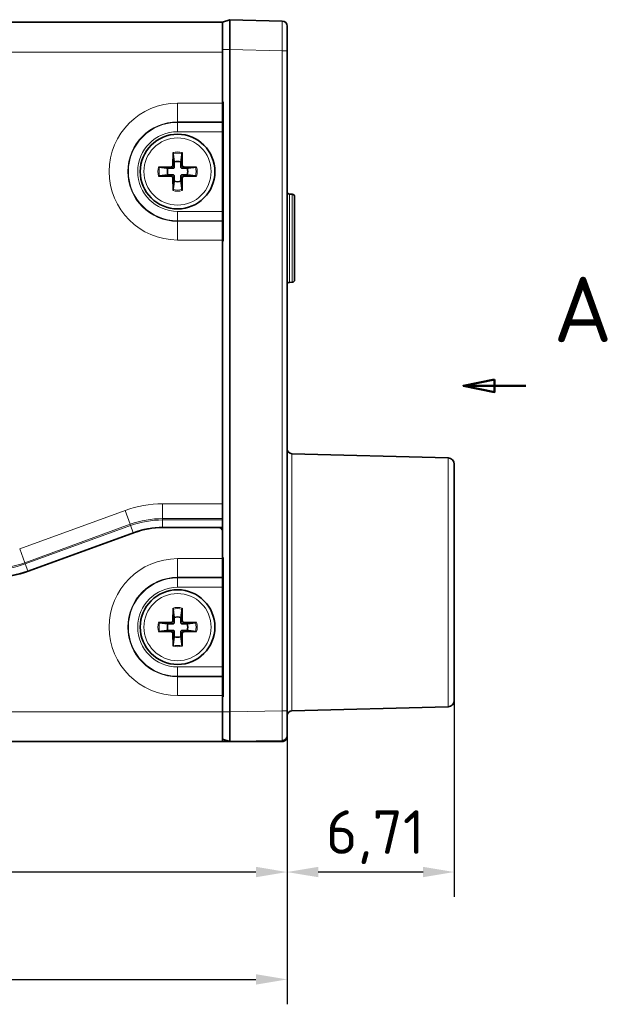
# Model space of a CAD drawing. Header units: millimetres. Extents: x 0 to 210, y 0 to 149.
# Tile 7 of 32: x 68 to 92, y 48 to 87. Entities that reach past the tile are written whole.
import ezdxf

# ---------------------------------------------------------------- set-up
doc = ezdxf.new("R2010")
doc.units = ezdxf.units.MM
doc.header["$LTSCALE"] = 0.5
for name, color, linetype, lineweight in [('Bemaßung (ISO)', 7, 'Continuous', 25), ('Schnittlinie (ISO)', 7, 'Continuous', 50), ('Sichtbar (ISO)', 7, 'Continuous', 35), ('Sichtbar schmal (ISO)', 7, 'Continuous', 18)]:
    doc.layers.add(name, color=color, linetype=linetype, lineweight=lineweight)
doc.styles.add('Bezeichnungstext (DIN)', font='isocpeur.ttf')
doc.styles.add('Notiztext (ISO)', font='isocpeur.ttf')
doc.dimstyles.new('Standard (ISO)', dxfattribs={"dimscale": 0.5, "dimtxt": 3.5, "dimasz": 2.5, "dimexe": 2, "dimexo": 0, "dimgap": 0.762, "dimtad": 1, "dimtoh": 1, "dimrnd": 1e-08, "dimtxsty": 'Notiztext (ISO)', "dimcen": 0.09, "dimdle": 10, "dimclrd": 256, "dimclre": 256, "dimclrt": 256, "dimazin": 2, "dimtfac": 0.514286, "dimtdec": 3, "dimtmove": 0, "dimatfit": 3, "dimfxl": 1, "dimtolj": 1, "dimlwd": -1, "dimlwe": -1, "dimarcsym": 0})

# ---------------------------------------------------------------- blocks, each defined once
blk = doc.blocks.new('2DTransSchnitt0')
at = {"layer": 'Schnittlinie (ISO)', "linetype": 'Continuous'}
for p, q in [((174.519, 145.955), (172.019, 145.455)), ((174.519, 144.955), (174.519, 145.955)), ((174.519, 145.455), (172.019, 145.455)), ((172.019, 145.455), (174.519, 144.955)), ((177.019, 145.455), (174.519, 145.455))]:
    blk.add_line(p, q, dxfattribs=at)
at = {"layer": 'Schnittlinie (ISO)', "linetype": 'Continuous', "flags": 128}
blk.add_lwpolyline([(174.519, 145.955), (172.019, 145.455), (174.519, 144.955), (174.519, 145.955)], dxfattribs=at)
at = {"layer": 'Schnittlinie (ISO)'}
blk.add_solid([(174.519, 145.955), (172.019, 145.455), (174.519, 144.955), (174.519, 145.955)], dxfattribs=at)
at = {"layer": 'Schnittlinie (ISO)', "insert": (179.249, 148.955), "char_height": 5.25, "attachment_point": 7, "line_spacing_factor": 0.25, "style": 'Bezeichnungstext (DIN)'}
blk.add_mtext('A', dxfattribs=at)
blk = doc.blocks.new('*D9')
at = {"layer": 'Bemaßung (ISO)', "transparency": 16777216}
for p, q in [((85.636, 60.083), (85.636, 52.194)), ((78.926, 59.67), (78.926, 52.194)), ((84.386, 53.194), (80.176, 53.194))]:
    blk.add_line(p, q, dxfattribs=at)
for points in [[(80.176, 53.403), (80.176, 52.986), (78.926, 53.194)], [(84.386, 53.403), (84.386, 52.986), (85.636, 53.194)]]:
    blk.add_solid(points, dxfattribs=at)
at = {"layer": 'Defpoints', "color": 0, "transparency": 16777216}
for p in [(85.636, 60.083), (78.926, 59.67), (78.926, 53.194)]:
    blk.add_point(p, dxfattribs=at)
at = {"layer": 'Bemaßung (ISO)', "transparency": 16777216, "insert": (80.487, 55.675), "char_height": 1.75, "attachment_point": 1, "style": 'Notiztext (ISO)'}
blk.add_mtext('\\A1;6,71', dxfattribs=at)
blk = doc.blocks.new('*D10')
at = {"layer": 'Bemaßung (ISO)', "transparency": 16777216}
for p, q in [((78.926, 59.67), (78.926, 52.194)), ((34.336, 58.433), (34.336, 52.194)), ((77.676, 53.194), (35.586, 53.194))]:
    blk.add_line(p, q, dxfattribs=at)
for points in [[(35.586, 53.403), (35.586, 52.986), (34.336, 53.194)], [(77.676, 53.403), (77.676, 52.986), (78.926, 53.194)]]:
    blk.add_solid(points, dxfattribs=at)
at = {"layer": 'Defpoints', "color": 0, "transparency": 16777216}
for p in [(78.926, 59.67), (34.336, 58.433), (34.336, 53.194)]:
    blk.add_point(p, dxfattribs=at)
at = {"layer": 'Bemaßung (ISO)', "transparency": 16777216, "insert": (53.874, 55.675), "char_height": 1.75, "attachment_point": 1, "style": 'Notiztext (ISO)'}
blk.add_mtext('\\A1;44,59', dxfattribs=at)
blk = doc.blocks.new('*D17')
at = {"layer": 'Bemaßung (ISO)', "transparency": 16777216}
for p, q in [((78.926, 59.67), (78.926, 47.881)), ((23.466, 59.119), (23.466, 47.881)), ((24.716, 48.881), (77.676, 48.881))]:
    blk.add_line(p, q, dxfattribs=at)
for points in [[(24.716, 49.09), (24.716, 48.673), (23.466, 48.881)], [(77.676, 49.09), (77.676, 48.673), (78.926, 48.881)]]:
    blk.add_solid(points, dxfattribs=at)
at = {"layer": 'Defpoints', "color": 0, "transparency": 16777216}
for p in [(78.926, 59.67), (23.466, 59.119), (78.926, 48.881)]:
    blk.add_point(p, dxfattribs=at)
at = {"layer": 'Bemaßung (ISO)', "transparency": 16777216, "insert": (47.827, 51.537), "char_height": 1.75, "attachment_point": 1, "style": 'Notiztext (ISO)'}
blk.add_mtext('\\A1;(55,46)', dxfattribs=at)

msp = doc.modelspace()

# ---------------------------------------------------------------- linework, layer by layer
at = {"layer": 'Sichtbar (ISO)'}
for p, q in [((76.6256, 87.4332), (76.3256, 87.3332)), ((76.6256, 86.2332), (76.6256, 87.4332)), ((78.7309, 87.3781), (76.6256, 87.4332)), ((34.3356, 87.3332), (76.3256, 87.3332)), ((76.3256, 86.2332), (76.3256, 87.3332)), ((78.9256, 86.1781), (78.9256, 87.1781)), ((76.3256, 86.2332), (76.3256, 86.1332)), ((76.6256, 86.2332), (76.6256, 59.6332)), ((76.3256, 86.1332), (76.3256, 84.1253)), ((78.9256, 59.6699), (78.9256, 86.1781)), ((76.3256, 84.1253), (76.3523, 84.1292)), ((76.3256, 84.0832), (76.3256, 84.1253)), ((76.3256, 84.1147), (76.3415, 84.1169)), ((76.3256, 84.0832), (76.3256, 83.3329)), ((76.3256, 83.9942), (76.3415, 83.9963)), ((76.3523, 84.1292), (76.3415, 84.1169)), ((76.3415, 84.1169), (76.3415, 83.9963)), ((76.3523, 84.1292), (76.3523, 78.5371)), ((76.3256, 83.3083), (76.3256, 83.3329)), ((76.3256, 82.9332), (76.3256, 83.3083)), ((76.3256, 79.7332), (76.3256, 82.9332)), ((74.3375, 81.5803), (74.3465, 82.1005)), ((74.7047, 82.1005), (74.7138, 81.5803)), ((73.7583, 81.5123), (74.2785, 81.5214)), ((74.7727, 81.5214), (75.2929, 81.5123)), ((74.2785, 81.145), (73.7583, 81.1541)), ((74.3465, 80.5659), (74.3375, 81.0861)), ((74.7138, 81.0861), (74.7047, 80.5659)), ((75.2929, 81.1541), (74.7727, 81.145)), ((79.1282, 80.4229), (79.023, 80.4256)), ((79.2256, 80.3229), (79.2256, 76.9835)), ((76.3256, 79.358), (76.3256, 79.7332)), ((76.3256, 79.3335), (76.3256, 79.358)), ((76.3256, 79.3335), (76.3256, 78.5832)), ((76.3256, 78.5411), (76.3256, 78.5832)), ((76.3256, 78.5678), (76.3523, 78.5371)), ((76.3523, 78.5371), (76.3256, 78.5411)), ((76.3256, 78.5411), (76.3256, 67.9832)), ((79.1282, 76.8835), (79.023, 76.8807)), ((85.3922, 69.8332), (79.1204, 69.9974)), ((85.6356, 60.0831), (85.6356, 69.5833)), ((76.3256, 67.9832), (76.3256, 66.8832)), ((76.1756, 67.0332), (73.9256, 67.0332)), ((76.3256, 67.0332), (76.1756, 67.0332)), ((76.3256, 66.8832), (76.3256, 65.8253)), ((72.797, 66.8342), (68.5613, 65.2925)), ((76.3256, 65.8253), (76.3523, 65.8292)), ((76.3256, 65.7832), (76.3256, 65.8253)), ((76.3256, 65.8147), (76.3415, 65.8169)), ((76.3256, 65.0329), (76.3256, 65.7832)), ((76.3256, 65.6942), (76.3415, 65.6963)), ((76.3523, 65.8292), (76.3415, 65.8169)), ((76.3415, 65.8169), (76.3415, 65.6963)), ((76.3523, 65.8292), (76.3523, 60.2371)), ((76.3256, 65.0329), (76.3256, 65.0083)), ((76.3256, 65.0083), (76.3256, 64.6332)), ((76.3256, 61.4332), (76.3256, 64.6332)), ((74.3375, 63.2803), (74.3465, 63.8005)), ((74.7047, 63.8005), (74.7138, 63.2803)), ((73.7583, 63.2123), (74.2785, 63.2214)), ((74.7727, 63.2214), (75.2929, 63.2123)), ((74.2785, 62.845), (73.7583, 62.8541)), ((74.3465, 62.2659), (74.3375, 62.7861)), ((74.7138, 62.7861), (74.7047, 62.2659)), ((75.2929, 62.8541), (74.7727, 62.845)), ((76.3256, 61.058), (76.3256, 61.4332)), ((76.3256, 61.0335), (76.3256, 61.058)), ((76.3256, 61.0335), (76.3256, 60.2832)), ((76.3256, 60.2411), (76.3256, 60.2832)), ((76.3256, 60.2678), (76.3523, 60.2371)), ((76.3523, 60.2371), (76.3256, 60.2411)), ((76.3256, 60.2411), (76.3256, 59.6332)), ((85.3922, 59.8332), (79.1204, 59.669)), ((76.3256, 58.4332), (76.3256, 59.6332)), ((76.6256, 58.4332), (76.6256, 59.6332)), ((78.9256, 58.6699), (78.9256, 59.6699)), ((78.9256, 58.6332), (78.9256, 58.6699)), ((76.3256, 58.4332), (34.3356, 58.4332)), ((76.6256, 58.4332), (76.3256, 58.5332)), ((76.6256, 58.4332), (76.3256, 58.5323)), ((76.3256, 58.4332), (76.6256, 58.4332)), ((76.6256, 58.4332), (78.7291, 58.4699)), ((76.6256, 58.4332), (78.7256, 58.4332))]:
    msp.add_line(p, q, dxfattribs=at)
for centre in [(74.5256, 81.3332), (74.5256, 63.0332)]:
    msp.add_circle(centre, 1.5, dxfattribs=at)
for centre, radius, start, end in [((78.7256, 87.1781), 0.2, 0, 88.5), ((74.2775, 81.5813), 0.06, 271, 359), ((74.5256, 81.3332), 0.408, 70.58564, 109.41436), ((74.7738, 81.5813), 0.06, 181, 269), ((74.5256, 81.3332), 0.408, 160.58564, 199.41436), ((74.2775, 81.085), 0.06, 1, 89), ((74.7738, 81.085), 0.06, 91, 179), ((74.5256, 81.3332), 0.408, 340.58564, 19.41436), ((74.5256, 81.3332), 0.408, 250.58564, 289.41436), ((79.0256, 80.5256), 0.1, 180, 268.5), ((79.1256, 80.3229), 0.1, 0, 88.5), ((79.0256, 76.7808), 0.1, 91.5, 180), ((79.1256, 76.9835), 0.1, 271.5, 0), ((79.1256, 70.1973), 0.2, 180, 268.5), ((85.3856, 69.5833), 0.25, 0, 88.5), ((73.9256, 63.7332), 3.3, 90, 110), ((76.1756, 66.8832), 0.15, 0, 90), ((67.0906, 69.3332), 4.3, 270, 290), ((74.5256, 63.0332), 0.408, 70.58564, 109.41436), ((74.5256, 63.0332), 0.408, 160.58564, 199.41436), ((74.2775, 63.2813), 0.06, 271, 359), ((74.7738, 63.2813), 0.06, 181, 269), ((74.5256, 63.0332), 0.408, 340.58564, 19.41436), ((74.2775, 62.785), 0.06, 1, 89), ((74.5256, 63.0332), 0.408, 250.58564, 289.41436), ((74.7738, 62.785), 0.06, 91, 179), ((85.3856, 60.0831), 0.25, 271.5, 0), ((79.1256, 59.469), 0.2, 91.5, 180), ((78.7256, 58.6699), 0.2, 271, 0), ((78.7256, 58.6332), 0.2, 317.42314, 0), ((78.7256, 58.6332), 0.2, 270, 314.09433)]:
    msp.add_arc(centre, radius, start, end, dxfattribs=at)
for centre, major_axis, ratio, start_param, end_param in [((74.3501, 82.1011), (-0.0009, -0.0514), 0.0691564, 4.7258735, 5.8382126), ((74.7011, 82.1012), (0.0009, -0.0514), 0.0691502, 0.4450552, 1.5570732), ((73.7577, 81.5087), (0.0514, 0.0009), 0.0691502, 0.4450552, 1.5570732), ((75.2936, 81.5087), (0.0514, -0.0009), 0.0691564, 1.5842809, 2.69662), ((73.7577, 81.1577), (0.0514, -0.0009), 0.0691564, 4.7258735, 5.8382126), ((75.2936, 81.1577), (0.0514, 0.0009), 0.0691502, 3.5866478, 4.6986659), ((74.3501, 80.5652), (0.0009, -0.0514), 0.0691502, 3.5866478, 4.6986659), ((74.7011, 80.5652), (-0.0009, -0.0514), 0.0691564, 1.5842809, 2.69662), ((74.3501, 63.8011), (-0.0009, -0.0514), 0.0691564, 4.7258735, 5.8382126), ((74.7011, 63.8012), (0.0009, -0.0514), 0.0691502, 0.4450552, 1.5570732), ((73.7577, 63.2087), (0.0514, 0.0009), 0.0691502, 0.4450552, 1.5570732), ((75.2936, 63.2087), (0.0514, -0.0009), 0.0691564, 1.5842809, 2.69662), ((73.7577, 62.8577), (0.0514, -0.0009), 0.0691564, 4.7258735, 5.8382126), ((75.2936, 62.8577), (0.0514, 0.0009), 0.0691502, 3.5866478, 4.6986659), ((74.3501, 62.2652), (0.0009, -0.0514), 0.0691502, 3.5866478, 4.6986659), ((74.7011, 62.2652), (-0.0009, -0.0514), 0.0691564, 1.5842809, 2.69662)]:
    msp.add_ellipse(centre, major_axis=major_axis, ratio=ratio, start_param=start_param, end_param=end_param, dxfattribs=at)
for points, weights, knots in [([(74.3477, 82.0548), (74.3728, 81.8562), (74.3885, 81.7298), (74.39, 81.718)], [1.62762789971, 2.15145678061, 2.69647104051, 2.76145810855], [-0.513910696, -0.513910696, -0.513910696, -0.492543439, -0.489608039, -0.489608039, -0.489608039]), ([(74.6612, 81.718), (74.6654, 81.7514), (74.6832, 81.8939), (74.7035, 82.0548)], [2.76145810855, 2.58462191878, 2.0276017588, 1.62762789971], [-0.036792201, -0.036792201, -0.036792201, -0.028804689, -0.012489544, -0.012489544, -0.012489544]), ([(74.1408, 81.4688), (74.1074, 81.4729), (73.9649, 81.4908), (73.804, 81.5111)], [2.76145810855, 2.58462191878, 2.0276017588, 1.62762789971], [-0.036792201, -0.036792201, -0.036792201, -0.028804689, -0.012489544, -0.012489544, -0.012489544]), ([(74.39, 81.718), (74.3909, 81.6845), (74.3936, 81.5755), (74.3947, 81.523)], [6.04050756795, 6.43051877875, 8.09562882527, 9.114111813], [-0.629839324, -0.629839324, -0.629839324, -0.61424826, -0.55921947, -0.55921947, -0.55921947]), ([(75.2472, 81.5111), (75.0487, 81.486), (74.9222, 81.4703), (74.9104, 81.4688)], [1.62762789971, 2.15145678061, 2.69647104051, 2.76145810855], [-0.513910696, -0.513910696, -0.513910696, -0.492543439, -0.489608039, -0.489608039, -0.489608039]), ([(73.804, 81.1553), (74.0026, 81.1804), (74.129, 81.1961), (74.1408, 81.1976)], [1.62762789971, 2.15145678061, 2.69647104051, 2.76145810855], [-0.513910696, -0.513910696, -0.513910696, -0.492543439, -0.489608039, -0.489608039, -0.489608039]), ([(74.1408, 81.1976), (74.1743, 81.1984), (74.2833, 81.2012), (74.3358, 81.2023)], [6.04050756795, 6.43051877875, 8.09562882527, 9.114111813], [-0.629839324, -0.629839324, -0.629839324, -0.61424826, -0.55921947, -0.55921947, -0.55921947]), ([(74.6612, 80.9484), (74.6604, 80.9819), (74.6576, 81.0908), (74.6565, 81.1434)], [6.04050756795, 6.43051877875, 8.09562882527, 9.114111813], [-0.629839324, -0.629839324, -0.629839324, -0.61424826, -0.55921947, -0.55921947, -0.55921947]), ([(74.9104, 81.4688), (74.8769, 81.4679), (74.768, 81.4652), (74.7154, 81.4641)], [6.04050756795, 6.43051877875, 8.09562882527, 9.114111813], [-0.629839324, -0.629839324, -0.629839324, -0.61424826, -0.55921947, -0.55921947, -0.55921947]), ([(74.9104, 81.1976), (74.9439, 81.1934), (75.0864, 81.1756), (75.2472, 81.1553)], [2.76145810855, 2.58462191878, 2.0276017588, 1.62762789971], [-0.036792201, -0.036792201, -0.036792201, -0.028804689, -0.012489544, -0.012489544, -0.012489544]), ([(74.39, 80.9484), (74.3859, 80.9149), (74.368, 80.7724), (74.3477, 80.6116)], [2.76145810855, 2.58462191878, 2.0276017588, 1.62762789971], [-0.036792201, -0.036792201, -0.036792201, -0.028804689, -0.012489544, -0.012489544, -0.012489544]), ([(74.7035, 80.6116), (74.6784, 80.8101), (74.6627, 80.9366), (74.6612, 80.9484)], [1.62762789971, 2.15145678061, 2.69647104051, 2.76145810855], [-0.513910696, -0.513910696, -0.513910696, -0.492543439, -0.489608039, -0.489608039, -0.489608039]), ([(74.3477, 63.7548), (74.3728, 63.5562), (74.3885, 63.4298), (74.39, 63.418)], [1.62762789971, 2.15145678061, 2.69647104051, 2.76145810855], [-0.513910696, -0.513910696, -0.513910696, -0.492543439, -0.489608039, -0.489608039, -0.489608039]), ([(74.6612, 63.418), (74.6654, 63.4514), (74.6832, 63.5939), (74.7035, 63.7548)], [2.76145810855, 2.58462191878, 2.0276017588, 1.62762789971], [-0.036792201, -0.036792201, -0.036792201, -0.028804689, -0.012489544, -0.012489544, -0.012489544]), ([(74.39, 63.418), (74.3909, 63.3845), (74.3936, 63.2755), (74.3947, 63.223)], [6.04050756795, 6.43051877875, 8.09562882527, 9.114111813], [-0.629839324, -0.629839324, -0.629839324, -0.61424826, -0.55921947, -0.55921947, -0.55921947]), ([(74.1408, 63.1688), (74.1074, 63.1729), (73.9649, 63.1908), (73.804, 63.2111)], [2.76145810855, 2.58462191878, 2.0276017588, 1.62762789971], [-0.036792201, -0.036792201, -0.036792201, -0.028804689, -0.012489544, -0.012489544, -0.012489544]), ([(73.804, 62.8553), (74.0026, 62.8804), (74.129, 62.8961), (74.1408, 62.8976)], [1.62762789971, 2.15145678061, 2.69647104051, 2.76145810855], [-0.513910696, -0.513910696, -0.513910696, -0.492543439, -0.489608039, -0.489608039, -0.489608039]), ([(74.1408, 62.8976), (74.1743, 62.8984), (74.2833, 62.9012), (74.3358, 62.9023)], [6.04050756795, 6.43051877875, 8.09562882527, 9.114111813], [-0.629839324, -0.629839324, -0.629839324, -0.61424826, -0.55921947, -0.55921947, -0.55921947]), ([(74.9104, 63.1688), (74.8769, 63.1679), (74.768, 63.1652), (74.7154, 63.1641)], [6.04050756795, 6.43051877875, 8.09562882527, 9.114111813], [-0.629839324, -0.629839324, -0.629839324, -0.61424826, -0.55921947, -0.55921947, -0.55921947]), ([(75.2472, 63.2111), (75.0487, 63.186), (74.9222, 63.1703), (74.9104, 63.1688)], [1.62762789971, 2.15145678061, 2.69647104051, 2.76145810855], [-0.513910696, -0.513910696, -0.513910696, -0.492543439, -0.489608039, -0.489608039, -0.489608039]), ([(74.9104, 62.8976), (74.9439, 62.8934), (75.0864, 62.8756), (75.2472, 62.8553)], [2.76145810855, 2.58462191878, 2.0276017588, 1.62762789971], [-0.036792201, -0.036792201, -0.036792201, -0.028804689, -0.012489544, -0.012489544, -0.012489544]), ([(74.39, 62.6484), (74.3859, 62.6149), (74.368, 62.4724), (74.3477, 62.3116)], [2.76145810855, 2.58462191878, 2.0276017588, 1.62762789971], [-0.036792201, -0.036792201, -0.036792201, -0.028804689, -0.012489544, -0.012489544, -0.012489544]), ([(74.6612, 62.6484), (74.6604, 62.6819), (74.6576, 62.7908), (74.6565, 62.8434)], [6.04050756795, 6.43051877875, 8.09562882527, 9.114111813], [-0.629839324, -0.629839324, -0.629839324, -0.61424826, -0.55921947, -0.55921947, -0.55921947]), ([(74.7035, 62.3116), (74.6784, 62.5101), (74.6627, 62.6366), (74.6612, 62.6484)], [1.62762789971, 2.15145678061, 2.69647104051, 2.76145810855], [-0.513910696, -0.513910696, -0.513910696, -0.492543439, -0.489608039, -0.489608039, -0.489608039])]:
    msp.add_rational_spline(points, weights, degree=2, knots=knots, dxfattribs=at)
for points, knots in [([(74.3358, 81.4641), (74.3406, 81.464), (74.3455, 81.4644), (74.3553, 81.4666), (74.3601, 81.4683), (74.3697, 81.4733), (74.3742, 81.4766), (74.3821, 81.4846), (74.3854, 81.4891), (74.3905, 81.4986), (74.3922, 81.5035), (74.3944, 81.5133), (74.3948, 81.5182), (74.3947, 81.523)], [0, 0, 0, 0, 0.0016277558, 0.0016277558, 0.0032601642, 0.0032601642, 0.0049534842, 0.0049534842, 0.0066467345, 0.0066467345, 0.0082828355, 0.0082828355, 0.0099143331, 0.0099143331, 0.0099143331, 0.0099143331]), ([(74.6565, 81.523), (74.6564, 81.5182), (74.6568, 81.5133), (74.659, 81.5035), (74.6608, 81.4987), (74.6658, 81.4891), (74.6691, 81.4846), (74.677, 81.4767), (74.6815, 81.4734), (74.691, 81.4683), (74.6959, 81.4666), (74.7057, 81.4644), (74.7106, 81.464), (74.7154, 81.4641)], [0, 0, 0, 0, 0.0016277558, 0.0016277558, 0.0032601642, 0.0032601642, 0.0049534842, 0.0049534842, 0.0066467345, 0.0066467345, 0.0082828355, 0.0082828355, 0.0099143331, 0.0099143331, 0.0099143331, 0.0099143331]), ([(74.3947, 81.1434), (74.3948, 81.1481), (74.3944, 81.1531), (74.3922, 81.1628), (74.3905, 81.1677), (74.3855, 81.1772), (74.3822, 81.1817), (74.3742, 81.1897), (74.3697, 81.193), (74.3602, 81.198), (74.3553, 81.1998), (74.3455, 81.202), (74.3406, 81.2024), (74.3358, 81.2023)], [0, 0, 0, 0, 0.0016277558, 0.0016277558, 0.0032601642, 0.0032601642, 0.0049534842, 0.0049534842, 0.0066467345, 0.0066467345, 0.0082828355, 0.0082828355, 0.0099143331, 0.0099143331, 0.0099143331, 0.0099143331]), ([(74.7154, 81.2023), (74.7107, 81.2024), (74.7058, 81.202), (74.696, 81.1998), (74.6911, 81.1981), (74.6816, 81.193), (74.6771, 81.1897), (74.6691, 81.1818), (74.6658, 81.1773), (74.6608, 81.1678), (74.659, 81.1629), (74.6568, 81.1531), (74.6564, 81.1482), (74.6565, 81.1434)], [0, 0, 0, 0, 0.0016277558, 0.0016277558, 0.0032601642, 0.0032601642, 0.0049534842, 0.0049534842, 0.0066467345, 0.0066467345, 0.0082828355, 0.0082828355, 0.0099143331, 0.0099143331, 0.0099143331, 0.0099143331]), ([(74.3358, 63.1641), (74.3406, 63.164), (74.3455, 63.1644), (74.3553, 63.1666), (74.3601, 63.1683), (74.3697, 63.1733), (74.3742, 63.1766), (74.3821, 63.1846), (74.3854, 63.1891), (74.3905, 63.1986), (74.3922, 63.2035), (74.3944, 63.2133), (74.3948, 63.2182), (74.3947, 63.223)], [0, 0, 0, 0, 0.0016277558, 0.0016277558, 0.0032601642, 0.0032601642, 0.0049534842, 0.0049534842, 0.0066467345, 0.0066467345, 0.0082828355, 0.0082828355, 0.0099143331, 0.0099143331, 0.0099143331, 0.0099143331]), ([(74.3947, 62.8434), (74.3948, 62.8481), (74.3944, 62.8531), (74.3922, 62.8628), (74.3905, 62.8677), (74.3855, 62.8772), (74.3822, 62.8817), (74.3742, 62.8897), (74.3697, 62.893), (74.3602, 62.898), (74.3553, 62.8998), (74.3455, 62.902), (74.3406, 62.9024), (74.3358, 62.9023)], [0, 0, 0, 0, 0.0016277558, 0.0016277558, 0.0032601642, 0.0032601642, 0.0049534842, 0.0049534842, 0.0066467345, 0.0066467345, 0.0082828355, 0.0082828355, 0.0099143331, 0.0099143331, 0.0099143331, 0.0099143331]), ([(74.6565, 63.223), (74.6564, 63.2182), (74.6568, 63.2133), (74.659, 63.2035), (74.6608, 63.1987), (74.6658, 63.1891), (74.6691, 63.1846), (74.677, 63.1767), (74.6815, 63.1734), (74.691, 63.1683), (74.6959, 63.1666), (74.7057, 63.1644), (74.7106, 63.164), (74.7154, 63.1641)], [0, 0, 0, 0, 0.0016277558, 0.0016277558, 0.0032601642, 0.0032601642, 0.0049534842, 0.0049534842, 0.0066467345, 0.0066467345, 0.0082828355, 0.0082828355, 0.0099143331, 0.0099143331, 0.0099143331, 0.0099143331]), ([(74.7154, 62.9023), (74.7107, 62.9024), (74.7058, 62.902), (74.696, 62.8998), (74.6911, 62.8981), (74.6816, 62.893), (74.6771, 62.8897), (74.6691, 62.8818), (74.6658, 62.8773), (74.6608, 62.8678), (74.659, 62.8629), (74.6568, 62.8531), (74.6564, 62.8482), (74.6565, 62.8434)], [0, 0, 0, 0, 0.0016277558, 0.0016277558, 0.0032601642, 0.0032601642, 0.0049534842, 0.0049534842, 0.0066467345, 0.0066467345, 0.0082828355, 0.0082828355, 0.0099143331, 0.0099143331, 0.0099143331, 0.0099143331]), ([(78.8648, 58.4895), (78.8654, 58.4902), (78.8661, 58.4908), (78.8674, 58.4921), (78.8681, 58.4928), (78.8687, 58.4934)], [0, 0, 0, 0, 0.00027473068, 0.00027473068, 0.00055714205, 0.00055714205, 0.00055714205, 0.00055714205]), ([(78.8687, 58.4934), (78.8691, 58.4938), (78.8695, 58.4942), (78.8708, 58.4957), (78.8719, 58.4968), (78.8729, 58.4979)], [0.00023085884, 0.00023085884, 0.00023085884, 0.00023085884, 0.00039790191, 0.00039790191, 0.00084595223, 0.00084595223, 0.00084595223, 0.00084595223])]:
    msp.add_open_spline(points, degree=3, knots=knots, dxfattribs=at)
for points in [[(74.6565, 81.523), (74.658, 81.5929), (74.6612, 81.718)], [(74.3358, 81.4641), (74.2659, 81.4655), (74.1408, 81.4688)], [(74.3947, 81.1434), (74.3933, 81.0735), (74.39, 80.9484)], [(74.7154, 81.2023), (74.7853, 81.2009), (74.9104, 81.1976)], [(74.6565, 63.223), (74.658, 63.2929), (74.6612, 63.418)], [(74.3358, 63.1641), (74.2659, 63.1655), (74.1408, 63.1688)], [(74.7154, 62.9023), (74.7853, 62.9009), (74.9104, 62.8976)], [(74.3947, 62.8434), (74.3933, 62.7735), (74.39, 62.6484)]]:
    msp.add_rational_spline(points, [9.114111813, 7.80706652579, 6.04050756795], degree=2, dxfattribs=at)
at = {"layer": 'Sichtbar schmal (ISO)'}
for p, q in [((76.6256, 86.2332), (76.3256, 86.2332)), ((76.6256, 86.2332), (78.7309, 86.1781)), ((76.3256, 86.1332), (34.3356, 86.1332)), ((78.7309, 86.1781), (78.7309, 59.6699)), ((78.9256, 86.1781), (78.7309, 86.1781)), ((74.5256, 84.0832), (76.3256, 84.0832)), ((74.5256, 83.3329), (74.5256, 84.0832)), ((76.3256, 83.3329), (74.5256, 83.3329)), ((74.5256, 83.3329), (74.5256, 83.3083)), ((76.3256, 83.3083), (74.5256, 83.3083)), ((74.5256, 83.3083), (74.5256, 82.9332)), ((76.3256, 82.9332), (74.5256, 82.9332)), ((74.2785, 81.5214), (74.3358, 81.4641)), ((74.3947, 81.523), (74.3375, 81.5803)), ((74.7138, 81.5803), (74.6565, 81.523)), ((74.7154, 81.4641), (74.7727, 81.5214)), ((74.3358, 81.2023), (74.2785, 81.145)), ((74.3375, 81.0861), (74.3947, 81.1434)), ((74.6565, 81.1434), (74.7138, 81.0861)), ((74.7727, 81.145), (74.7154, 81.2023)), ((79.023, 80.4256), (79.023, 76.8807)), ((79.1282, 76.8835), (79.1282, 80.4229)), ((74.5256, 79.7332), (76.3256, 79.7332)), ((74.5256, 79.358), (74.5256, 79.7332)), ((74.5256, 79.3335), (74.5256, 79.358)), ((74.5256, 79.358), (76.3256, 79.358)), ((74.5256, 79.3335), (74.5256, 78.5832)), ((74.5256, 79.3335), (76.3256, 79.3335)), ((76.3256, 78.5832), (74.5256, 78.5832)), ((79.1204, 69.9974), (79.1204, 59.669)), ((85.3922, 59.8332), (85.3922, 69.8332)), ((68.185, 66.1762), (72.4207, 67.7178)), ((72.4207, 67.7178), (72.6231, 67.1619)), ((73.9256, 67.9832), (76.3256, 67.9832)), ((73.9256, 67.9832), (73.9256, 67.3916)), ((73.9256, 67.339), (73.9256, 67.3916)), ((73.9256, 67.3916), (76.3256, 67.3916)), ((73.9256, 67.0432), (73.9256, 67.339)), ((73.9256, 67.339), (76.3256, 67.339)), ((68.3874, 65.6202), (72.6231, 67.1619)), ((68.4054, 65.5708), (72.6411, 67.1125)), ((72.6411, 67.1125), (72.6231, 67.1619)), ((72.7422, 66.8345), (72.6411, 67.1125)), ((76.3256, 67.0432), (73.9256, 67.0432)), ((72.7422, 66.8345), (68.5065, 65.2929)), ((68.185, 66.1762), (68.3874, 65.6202)), ((74.5256, 65.7832), (76.3256, 65.7832)), ((74.5256, 65.0329), (74.5256, 65.7832)), ((68.4054, 65.5708), (68.3874, 65.6202)), ((68.5065, 65.2929), (68.4054, 65.5708)), ((76.3256, 65.0329), (74.5256, 65.0329)), ((74.5256, 65.0329), (74.5256, 65.0083)), ((76.3256, 65.0083), (74.5256, 65.0083)), ((74.5256, 65.0083), (74.5256, 64.6332)), ((76.3256, 64.6332), (74.5256, 64.6332)), ((74.2785, 63.2214), (74.3358, 63.1641)), ((74.3358, 62.9023), (74.2785, 62.845)), ((74.3947, 63.223), (74.3375, 63.2803)), ((74.7138, 63.2803), (74.6565, 63.223)), ((74.7154, 63.1641), (74.7727, 63.2214)), ((74.7727, 62.845), (74.7154, 62.9023)), ((74.3375, 62.7861), (74.3947, 62.8434)), ((74.6565, 62.8434), (74.7138, 62.7861)), ((74.5256, 61.4332), (76.3256, 61.4332)), ((74.5256, 61.058), (74.5256, 61.4332)), ((74.5256, 61.0335), (74.5256, 61.058)), ((74.5256, 61.058), (76.3256, 61.058)), ((74.5256, 61.0335), (74.5256, 60.2832)), ((74.5256, 61.0335), (76.3256, 61.0335)), ((76.3256, 60.2832), (74.5256, 60.2832)), ((34.3356, 59.6332), (76.3256, 59.6332)), ((76.6256, 59.6332), (76.3256, 59.6332)), ((78.7309, 59.6699), (76.6256, 59.6332)), ((78.9256, 59.6699), (78.7309, 59.6699))]:
    msp.add_line(p, q, dxfattribs=at)
for centre in [(74.5256, 81.3332), (74.5256, 63.0332)]:
    msp.add_circle(centre, 1.35, dxfattribs=at)
for centre, radius, start, end in [((74.5256, 81.3332), 2.75, 90, 270), ((74.5256, 81.3332), 1.9997, 90, 270), ((74.5256, 81.3332), 1.9752, 90, 270), ((74.5256, 81.3332), 1.6, 90, 270), ((74.5256, 81.3332), 0.7879, 76.86283, 103.13717), ((74.5256, 81.3332), 0.7432, 76.1505, 103.8495), ((74.5256, 81.3332), 0.7879, 166.86283, 193.13717), ((74.5256, 81.3332), 0.7432, 166.1505, 193.8495), ((74.5256, 81.3332), 0.7432, 346.1505, 13.8495), ((74.5256, 81.3332), 0.7879, 346.86283, 13.13717), ((74.5256, 81.3332), 0.7879, 256.86283, 283.13717), ((74.5256, 81.3332), 0.7432, 256.1505, 283.8495), ((73.9256, 63.5832), 4.4, 90, 110), ((73.9256, 63.5832), 3.8084, 90, 110), ((73.9256, 63.5832), 3.7558, 90, 110), ((73.9256, 63.5832), 3.46, 90, 110), ((74.5256, 63.0332), 2.75, 90, 270), ((67.0906, 69.1832), 3.7916, 270, 290), ((67.0906, 69.1832), 3.8442, 270, 290), ((67.0906, 69.1832), 4.14, 270, 290), ((74.5256, 63.0332), 1.9997, 90, 270), ((74.5256, 63.0332), 1.9752, 90, 270), ((74.5256, 63.0332), 1.6, 90, 270), ((74.5256, 63.0332), 0.7879, 76.86283, 103.13717), ((74.5256, 63.0332), 0.7432, 76.1505, 103.8495), ((74.5256, 63.0332), 0.7879, 166.86283, 193.13717), ((74.5256, 63.0332), 0.7432, 166.1505, 193.8495), ((74.5256, 63.0332), 0.7432, 346.1505, 13.8495), ((74.5256, 63.0332), 0.7879, 346.86283, 13.13717), ((74.5256, 63.0332), 0.7879, 256.86283, 283.13717), ((74.5256, 63.0332), 0.7432, 256.1505, 283.8495)]:
    msp.add_arc(centre, radius, start, end, dxfattribs=at)
for points, knots in [([(78.7309, 87.3781), (78.7314, 87.378), (78.7318, 87.3599), (78.7327, 87.2677), (78.733, 87.1661), (78.733, 86.8557), (78.7325, 86.6235), (78.7314, 86.3116), (78.7311, 86.2448), (78.7309, 86.1781)], [-0.15708371, -0.15708371, -0.15708371, -0.15708371, -0.12708576, -0.12708576, -0.07908905, -0.07908905, -0.01669332, -0.01669332, 0, 0, 0, 0]), ([(78.7309, 59.6699), (78.7312, 59.5499), (78.7315, 59.4299), (78.7319, 59.1319), (78.732, 58.9625), (78.7315, 58.6486), (78.7309, 58.528), (78.7297, 58.4755), (78.7294, 58.4699), (78.7291, 58.4699)], [-0.15707985, -0.15707985, -0.15707985, -0.15707985, -0.12707962, -0.12707962, -0.07907926, -0.07907926, -0.01667878, -0.01667878, 0, 0, 0, 0]), ([(78.8729, 58.4979), (78.8729, 58.4982), (78.8729, 58.4986), (78.8733, 58.5047), (78.8737, 58.5103), (78.874, 58.516), (78.8744, 58.5231), (78.8748, 58.5301), (78.8752, 58.5371)], [0.0016027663, 0.0016027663, 0.0016027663, 0.0016027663, 0.0017119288, 0.0017119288, 0.0034238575, 0.0034238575, 0.0034238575, 0.0055345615, 0.0055345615, 0.0055345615, 0.0055345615]), ([(78.865, 58.5265), (78.865, 58.5253), (78.865, 58.5241), (78.865, 58.5182), (78.8649, 58.5134), (78.8649, 58.5085), (78.8649, 58.5058), (78.8649, 58.503), (78.8648, 58.4974), (78.8648, 58.4946), (78.8648, 58.4918), (78.8648, 58.491), (78.8648, 58.4903), (78.8648, 58.4895)], [-0.0034708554, -0.0034708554, -0.0034708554, -0.0034708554, -0.0031209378, -0.0031209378, -0.0016778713, -0.0016778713, -0.0016778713, -0.0008389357, -0.0008389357, 0, 0, 0, 0.0002232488, 0.0002232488, 0.0002232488, 0.0002232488]), ([(78.8687, 58.4934), (78.8688, 58.4957), (78.8689, 58.4979), (78.869, 58.503), (78.8691, 58.5058), (78.8692, 58.5085), (78.8694, 58.5134), (78.8696, 58.5182), (78.8698, 58.5258), (78.8699, 58.5286), (78.87, 58.5315)], [0.0001659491, 0.0001659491, 0.0001659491, 0.0001659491, 0.0008389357, 0.0008389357, 0.0016778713, 0.0016778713, 0.0016778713, 0.0031209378, 0.0031209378, 0.0039699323, 0.0039699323, 0.0039699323, 0.0039699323])]:
    msp.add_open_spline(points, degree=3, knots=knots, dxfattribs=at)

# ---------------------------------------------------------------- block references
at = {"layer": 'Schnittlinie (ISO)', "xscale": 0.5, "yscale": 0.5, "zscale": 0.5}
msp.add_blockref('2DTransSchnitt0', (0, 0), dxfattribs=at)

# ---------------------------------------------------------------- dimensions: what is measured, and where the dimension line sits
at = {"layer": 'Bemaßung (ISO)'}
for base, p1, p2, picture, middle in [((78.9256, 53.1944), (85.6356, 60.0831), (78.9256, 59.6699), '*D9', (82.2806, 53.1944)), ((34.3356, 53.1944), (78.9256, 59.6699), (34.3356, 58.4332), '*D10', (56.6306, 53.1944))]:
    dim = msp.add_linear_dim(base=base, p1=p1, p2=p2, angle=180, dimstyle='Standard (ISO)', override={"dimgap": 0.762, "dimtoh": 0, "dimdec": 2, "dimtol": 0, "dimlim": 0, "dimtp": 0, "dimtm": 0, "dimtdec": 3, "dimtofl": 0, "dimatfit": 1}, dxfattribs=at)
    dim.commit()
    dim.dimension.update_dxf_attribs({"geometry": picture, "text_midpoint": middle, "dimtype": 160})
dim = msp.add_linear_dim(base=(78.9256, 48.8813), p1=(23.4656, 59.1192), p2=(78.9256, 59.6699), angle=180, text='(<>)', dimstyle='Standard (ISO)', override={"dimgap": 0.762, "dimtoh": 0, "dimdec": 2, "dimtol": 0, "dimlim": 0, "dimtp": 0, "dimtm": 0, "dimtdec": 3, "dimtofl": 0, "dimatfit": 1}, dxfattribs=at)
dim.commit()
dim.dimension.update_dxf_attribs({"geometry": '*D17', "text_midpoint": (51.1956, 48.8813), "dimtype": 160})

doc.saveas('drawing.dxf')
